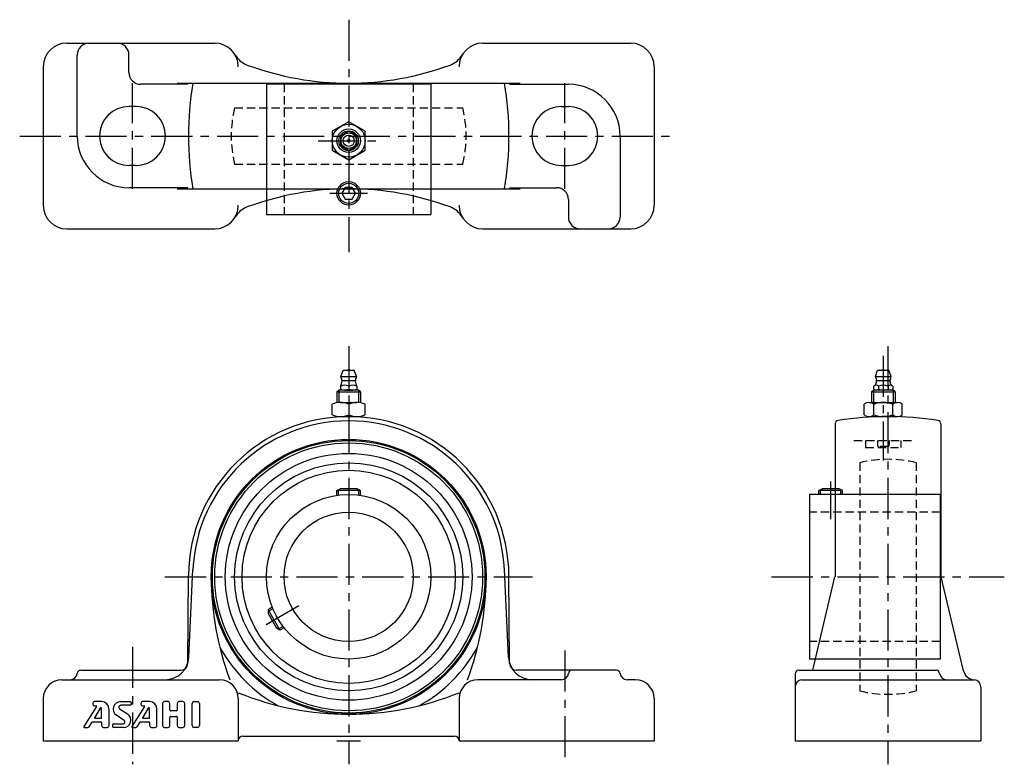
# Model space of a CAD drawing. Extents: x -140 to 279, y -10 to 307.
import ezdxf

# ---------------------------------------------------------------- set-up
doc = ezdxf.new("R2010")
doc.units = 0
doc.header["$LTSCALE"] = 14
doc.linetypes.add('CENTER', pattern=[2, 1.25, -0.25, 0.25, -0.25])
doc.linetypes.add('HIDDEN', pattern=[0.375, 0.25, -0.125])
doc.layers.get('0').update_dxf_attribs({"linetype": 'CONTINUOUS'})
for name, color, linetype in [('1', 3, 'CONTINUOUS'), ('CENTER', 1, 'CENTER'), ('HIDDEN', 3, 'HIDDEN')]:
    doc.layers.add(name, color=color, linetype=linetype)

msp = doc.modelspace()

# ---------------------------------------------------------------- linework, layer by layer
for p, q in [((-120, 296.9), (-57, 296.9)), ((57, 296.9), (120, 296.9)), ((-115.5, 257.4), (-115.5, 291.9)), ((-93.5, 284.4), (-93.5, 291.9)), ((-130, 286.9), (-130, 227.9)), ((130, 286.9), (130, 227.9)), ((-68.5, 279.4), (-88.5, 279.4)), ((-73.04, 279.9), (73.04, 279.9)), ((-35, 279.6), (-35, 224)), ((-35, 279.6), (35, 279.6)), ((35, 279.6), (35, 224)), ((68.5, 279.4), (93.5, 279.4)), ((-90.5, 269.9), (-93.5, 269.9)), ((90.5, 269.9), (93.5, 269.9)), ((-106, 257.4), (-106, 257.4)), ((-78, 257.4), (-78, 257.4)), ((78, 257.4), (78, 257.4)), ((106, 257.4), (106, 257.4)), ((115.5, 257.4), (115.5, 222.9)), ((-90.5, 244.9), (-93.5, 244.9)), ((90.5, 244.9), (93.5, 244.9)), ((-68.5, 235.4), (-93.5, 235.4)), ((-73.04, 234.9), (73.04, 234.9)), ((68.5, 235.4), (88.5, 235.4)), ((93.5, 230.4), (93.5, 222.9)), ((-35, 224), (35, 224)), ((-120, 217.9), (-57, 217.9)), ((57, 217.9), (120, 217.9)), ((-3.3, 155.1), (-2.4, 157.8)), ((-3.3, 155.1), (3.3, 155.1)), ((-2.4, 157.8), (2.4, 157.8)), ((3.3, 155.1), (2.4, 157.8)), ((224.2, 155.1), (225.1, 157.8)), ((224.2, 155.1), (230.8, 155.1)), ((225.1, 157.8), (229.9, 157.8)), ((230.8, 155.1), (229.9, 157.8)), ((-3.5, 150.93), (-3.5, 149.67)), ((-2.8, 153.35), (2.8, 153.35)), ((0, 150.93), (0, 149.67)), ((3.5, 150.93), (3.5, 149.67)), ((223.46, 149.67), (223.46, 150.93)), ((224.7, 153.35), (230.3, 153.35)), ((225.48, 150.93), (225.48, 149.67)), ((229.52, 150.93), (229.52, 149.67)), ((231.54, 150.93), (231.54, 149.67)), ((-5, 148.49), (-4.19, 149.3)), ((-5, 148.49), (-5, 143.86)), ((-5, 148.49), (5, 148.49)), ((-4.19, 149.3), (-4.19, 143.97)), ((4.19, 149.3), (-4.19, 149.3)), ((-1.75, 149.3), (1.75, 149.3)), ((5, 148.49), (4.19, 149.3)), ((4.19, 149.3), (4.19, 143.97)), ((5, 148.49), (5, 143.86)), ((222.5, 148.49), (223.31, 149.3)), ((222.5, 148.49), (222.5, 143.99)), ((222.5, 148.49), (232.5, 148.49)), ((231.69, 149.3), (223.31, 149.3)), ((223.31, 149.3), (223.31, 143.99)), ((230.53, 149.3), (224.47, 149.3)), ((232.5, 148.49), (231.69, 149.3)), ((231.69, 149.3), (231.69, 143.99)), ((232.5, 148.49), (232.5, 143.99)), ((-7.01, 138.78), (-7.01, 143.22)), ((-3.51, 144), (3.51, 144)), ((0, 143.22), (0, 138.78)), ((7.01, 138.78), (7.01, 143.22)), ((219.4, 138.76), (219.4, 143.21)), ((219.4, 138.76), (219.4, 143.21)), ((221.43, 143.99), (233.58, 143.99)), ((223.45, 138.76), (223.45, 143.21)), ((231.55, 138.76), (231.55, 143.21)), ((235.6, 138.76), (235.6, 143.21)), ((-3.51, 138), (3.51, 138)), ((207, 134.87), (207, 69.8)), ((221.43, 137.99), (233.58, 137.99)), ((252, 134.87), (252, 70.31)), ((-5, 106.5), (-3.61, 107.3)), ((5, 106.5), (-5, 106.5)), ((-5, 104.44), (-5, 106.5)), ((-4.3, 104.53), (-4.3, 106.9)), ((3.61, 107.3), (-3.61, 107.3)), ((5, 106.5), (3.61, 107.3)), ((4.3, 104.53), (4.3, 106.9)), ((5, 104.44), (5, 106.5)), ((251.7, 104.8), (196.1, 104.8)), ((196.1, 104.8), (196.1, 34.8)), ((200.1, 106.5), (201.49, 107.3)), ((210.1, 106.5), (200.1, 106.5)), ((200.1, 104.8), (200.1, 106.5)), ((200.8, 104.8), (200.8, 106.9)), ((208.71, 107.3), (201.49, 107.3)), ((210.1, 106.5), (208.71, 107.3)), ((209.4, 104.8), (209.4, 106.9)), ((210.1, 104.8), (210.1, 106.5)), ((251.7, 104.8), (251.7, 34.8)), ((-68.05, 35.53), (-66.28, 72.94)), ((68.05, 35.53), (66.28, 72.94)), ((-68.48, 32.98), (-68.2, 70.31)), ((68.48, 32.98), (68.2, 70.31)), ((197.45, 30), (206.88, 69.8)), ((261.59, 29.83), (252, 70.31)), ((-32.5, 56.81), (-34.28, 55.78)), ((-32.23, 56.16), (-34.28, 54.97)), ((-34.28, 55.78), (-29.28, 47.12)), ((-34.28, 55.78), (-34.28, 54.18)), ((-34.28, 54.18), (-30.67, 47.92)), ((-29.28, 47.12), (-30.67, 47.92)), ((-27.93, 48.71), (-29.98, 47.52)), ((-27.5, 48.15), (-29.28, 47.12)), ((251.7, 34.8), (196.1, 34.8)), ((-114.03, 30), (-71.48, 30)), ((114.03, 30), (71.48, 30)), ((191.5, 30), (250, 30)), ((-122, 26), (-55, 26)), ((90.53, 26), (55, 26)), ((122, 26), (118.5, 26)), ((122, 26), (118.5, 26)), ((190, 28.5), (190, 0)), ((192.87, 26), (266.17, 26)), ((269, 23), (269, 0)), ((-130, 18), (-130, 0)), ((-47, 18), (-47, 0)), ((47, 18), (47, 0)), ((130, 18), (130, 0)), ((-130, 0), (-47, 0)), ((-45, 2), (45, 2)), ((47, 0), (130, 0)), ((190, 0), (269, 0))]:
    msp.add_line(p, q)
for points in [[(0, 263.5), (-7.01, 259.45), (-7.01, 251.35), (0, 247.3), (7.01, 251.35), (7.01, 259.45)], [(-3.5, 253.38), (0, 251.36), (3.5, 253.38), (3.5, 257.42), (0, 259.44), (-3.5, 257.42)], [(-1.44, 235.5), (-2.89, 233), (-1.44, 230.5), (1.44, 230.5), (2.89, 233), (1.44, 235.5)]]:
    msp.add_lwpolyline(points, close=True)
for centre, radius in [((0, 255.4), 7.01), ((0, 255.4), 5), ((0, 255.4), 4.19), ((0, 255.4), 3.3), ((0, 255.4), 2.4), ((0, 255.4), 0.555), ((0, 233), 5), ((0, 233), 4.3), ((0, 69.8), 58.5), ((0, 69.8), 58), ((0, 69.8), 57), ((0, 69.8), 52.5), ((0, 69.8), 48.54), ((0, 69.8), 45.35), ((0, 69.8), 35), ((0, 69.8), 27.5)]:
    msp.add_circle(centre, radius)
for centre, radius, start, end in [((-120, 286.9), 10, 90, 180), ((-110.5, 291.9), 5, 90, 180), ((-98.5, 291.9), 5, 0, 90), ((-57, 286.9), 10, 360, 90), ((57, 286.9), 10, 90, 180), ((120, 286.9), 10, 0, 90), ((-39.73, 296.98), 10, 210.2626, 249.7914), ((39.73, 296.98), 10, 290.2086, 329.7374), ((0, 404.9), 125, 249.7914, 290.2086), ((-88.5, 284.4), 5, 180, 270), ((69.8, 257.4), 138, 170.6164, 189.3836), ((-69.8, 257.4), 138, 350.6164, 9.3836), ((93.5, 257.4), 22, 0, 90), ((-93.5, 257.4), 12.5, 90, 180), ((-90.5, 257.4), 12.5, 360, 90), ((90.5, 257.4), 12.5, 90, 180), ((93.5, 257.4), 12.5, 0, 90), ((-93.5, 257.4), 22, 180, 270), ((-93.5, 257.4), 12.5, 180, 270), ((-90.5, 257.4), 12.5, 270, 360), ((90.5, 257.4), 12.5, 180, 270), ((93.5, 257.4), 12.5, 270, 0), ((0, 109.9), 125, 69.7914, 110.2086), ((88.5, 230.4), 5, 360, 90), ((-120, 227.9), 10, 180, 270), ((-57, 227.9), 10, 270, 360), ((-39.73, 217.82), 10, 110.2086, 149.7374), ((39.73, 217.82), 10, 30.2626, 69.7914), ((57, 227.9), 10, 180, 270), ((120, 227.9), 10, 270, 0), ((98.5, 222.9), 5, 180, 270), ((110.5, 222.9), 5, 270, 0), ((0, 155.1), 3.3, 180, 208.0616), ((0, 156.31), 1.59, 69.555, 110.445), ((0, 155.1), 3.3, 331.9384, 0), ((227.5, 155.1), 3.3, 180, 208.0616), ((227.5, 156.31), 1.59, 69.555, 110.445), ((227.5, 155.1), 3.3, 331.9384, 0), ((-1.75, 146.98), 4.32, 66.1022, 113.8978), ((-8.79, 153.72), 6, 332.3723, 353.8983), ((-3.62, 153.17), 0.8, 353.8983, 28.0616), ((1.75, 146.98), 4.32, 66.1022, 113.8978), ((3.62, 153.17), 0.8, 151.9384, 186.1017), ((8.79, 153.72), 6, 186.1017, 207.6277), ((224.47, 149.74), 1.56, 49.7398, 130.2602), ((218.71, 153.72), 6, 336.1715, 353.8983), ((223.88, 153.17), 0.8, 353.8983, 28.0616), ((227.5, 145.6), 5.7, 69.2291, 110.7709), ((230.53, 149.74), 1.56, 49.7398, 130.2602), ((231.12, 153.17), 0.8, 151.9384, 186.1017), ((236.29, 153.72), 6, 186.1017, 203.8285), ((-1.75, 153.62), 4.32, 246.1022, 293.8978), ((1.75, 153.62), 4.32, 246.1022, 293.8978), ((224.47, 150.86), 1.56, 229.7398, 310.2602), ((227.5, 155), 5.7, 249.2291, 290.7709), ((230.53, 150.86), 1.56, 229.7398, 310.2602), ((-3.51, 135.72), 8.28, 64.9424, 115.0576), ((3.51, 135.72), 8.28, 64.9424, 115.0576), ((3.51, 135.72), 8.28, 64.9424, 90), ((221.43, 140.97), 3.02, 47.8966, 132.1034), ((227.5, 133.07), 10.91, 68.2132, 111.7868), ((233.58, 140.97), 3.02, 47.8966, 132.1034), ((-3.51, 146.28), 8.28, 244.9424, 295.0576), ((3.51, 146.28), 8.28, 244.9424, 295.0576), ((221.43, 141.01), 3.02, 227.8966, 312.1034), ((227.5, 148.9), 10.91, 248.2132, 291.7868), ((233.58, 141.01), 3.02, 227.8966, 312.1034), ((0, 69.8), 68.2, 0.4291, 179.5709), ((0, 69.8), 66.35, 2.7089, 177.2911), ((208.5, 134.87), 1.5, 98.8499, 180), ((229.5, 0), 138, 81.1501, 98.8499), ((250.5, 134.87), 1.5, 0, 81.1501), ((66.5, 69.8), 125, 180, 200.5118), ((-66.5, 69.8), 125, 339.4882, 0), ((0, 69.8), 62.5, 208.625, 241.375), ((0, 69.8), 62.5, 298.625, 331.375), ((-78.04, 36), 10, 270, 357.2911), ((78.04, 36), 10, 182.7089, 270), ((-114.03, 28.5), 1.5, 90, 173.6206), ((-71.48, 33), 3, 270, 359.5709), ((71.48, 33), 3, 180.4291, 270), ((95, 28.5), 1.5, 90, 173.6206), ((114.03, 28.5), 1.5, 6.3794, 90), ((191.5, 28.5), 1.5, 90, 180), ((250, 28.5), 1.5, 6.3225, 90), ((266.46, 30.99), 5, 193.3311, 266.7271), ((-122, 18), 8, 90, 180), ((-118.5, 29), 3, 270, 353.6206), ((-55, 18), 8, 360, 90), ((55, 18), 8, 90, 180), ((90.53, 29), 3, 270, 353.6206), ((118.5, 29), 3, 186.3794, 270), ((122, 18), 8, 0, 90), ((193, 23), 3, 92.1249, 180), ((254.47, 29), 3, 186.3225, 269.9978), ((266, 23), 3, 0, 86.7271), ((0, 136.3), 125, 247.9139, 270), ((0, 136.3), 125, 270, 292.0861), ((-45, 0), 2, 90, 180), ((45, 0), 2, 0, 90)]:
    msp.add_arc(centre, radius, start, end)
at = {"layer": '1'}
for p, q in [((225, 127.8), (225, 125.8)), ((230, 127.8), (230, 125.8)), ((-107.31, 14.6), (-112.69, 6.15)), ((-108.89, 15.89), (-108.89, 15.64)), ((-105.72, 13.86), (-108.14, 9.84)), ((-105.14, 16.67), (-108.11, 16.67)), ((-108.11, 14.85), (-107.44, 14.85)), ((-105.14, 9.91), (-105.14, 13.7)), ((-101.99, 6.46), (-101.99, 13.53)), ((-97.48, 13.66), (-94.13, 11.43)), ((-97.11, 16.67), (-92.88, 16.67)), ((-92.88, 15.1), (-97.04, 15.1)), ((-92.57, 16.36), (-92.57, 15.41)), ((-86.88, 14.6), (-92.26, 6.15)), ((-88.46, 15.88), (-88.46, 15.63)), ((-85.29, 13.86), (-87.71, 9.84)), ((-84.71, 16.67), (-87.68, 16.67)), ((-87.68, 14.85), (-87.01, 14.85)), ((-84.71, 9.91), (-84.71, 13.7)), ((-81.57, 6.46), (-81.57, 13.53)), ((-79.21, 15.88), (-79.21, 6.46)), ((-76.85, 16.67), (-78.42, 16.67)), ((-76.07, 13.06), (-76.07, 15.88)), ((-73.24, 12.74), (-75.75, 12.74)), ((-72.92, 15.88), (-72.92, 13.06)), ((-70.57, 16.67), (-72.14, 16.67)), ((-69.78, 6.46), (-69.78, 15.88)), ((-66.64, 6.46), (-66.64, 15.88)), ((-65.85, 16.67), (-64.28, 16.67)), ((-63.49, 15.88), (-63.49, 6.46)), ((-108, 9.6), (-105.45, 9.6)), ((-95.51, 8.68), (-98.86, 10.91)), ((-87.57, 9.6), (-85.02, 9.6)), ((-76.07, 6.46), (-76.07, 10.07)), ((-75.75, 10.38), (-73.24, 10.38)), ((-72.92, 10.07), (-72.92, 6.46)), ((-112.42, 5.67), (-111.06, 5.67)), ((-110.4, 6.02), (-109.11, 7.96)), ((-108.98, 8.03), (-105.45, 8.03)), ((-105.14, 7.71), (-105.14, 6.46)), ((-104.35, 5.67), (-102.78, 5.67)), ((-100.42, 5.98), (-100.42, 6.93)), ((-100.11, 7.24), (-95.95, 7.24)), ((-95.87, 5.67), (-100.11, 5.67)), ((-91.99, 5.67), (-90.63, 5.67)), ((-89.98, 6.02), (-88.68, 7.96)), ((-88.55, 8.03), (-85.02, 8.03)), ((-84.71, 7.71), (-84.71, 6.46)), ((-83.92, 5.67), (-82.35, 5.67)), ((-78.42, 5.67), (-76.85, 5.67)), ((-72.14, 5.67), (-70.57, 5.67)), ((-64.28, 5.67), (-65.85, 5.67))]:
    msp.add_line(p, q, dxfattribs=at)
for centre, radius, start, end in [((-108.11, 15.88), 0.786, 90, 180), ((-108.11, 15.63), 0.786, 180, 270), ((-107.44, 14.69), 0.157, 327.5288, 90), ((-105.45, 13.7), 0.314, 0, 149.0362), ((-105.14, 13.53), 3.14, 0, 90), ((-97.11, 13.53), 3.14, 90, 236.3099), ((-97.04, 14.31), 0.786, 90, 236.3099), ((-92.88, 16.36), 0.314, 0, 90), ((-92.88, 15.41), 0.314, 270, 0), ((-87.68, 15.88), 0.786, 90, 180), ((-87.68, 15.63), 0.786, 180, 270), ((-87.01, 14.69), 0.157, 327.5288, 90), ((-85.02, 13.7), 0.314, 0, 149.0362), ((-84.71, 13.53), 3.14, 0, 90), ((-78.42, 15.88), 0.786, 90, 180), ((-76.85, 15.88), 0.786, 0, 90), ((-75.75, 13.06), 0.314, 180, 270), ((-73.24, 13.06), 0.314, 270, 0), ((-72.14, 15.88), 0.786, 90, 180), ((-70.57, 15.88), 0.786, 0, 90), ((-65.85, 15.88), 0.786, 90, 180), ((-64.28, 15.88), 0.786, 0, 90), ((-108, 9.76), 0.157, 149.0362, 270), ((-105.45, 9.91), 0.314, 270, 0), ((-95.95, 8.03), 0.786, 270, 56.3099), ((-95.87, 8.81), 3.14, 270, 56.3099), ((-87.57, 9.76), 0.157, 149.0362, 270), ((-85.02, 9.91), 0.314, 270, 0), ((-75.75, 10.07), 0.314, 90, 180), ((-73.24, 10.07), 0.314, 0, 90), ((-112.42, 5.98), 0.314, 147.5288, 270), ((-111.06, 6.45), 0.786, 270, 326.3099), ((-108.98, 7.87), 0.157, 90, 146.3099), ((-105.45, 7.71), 0.314, 0, 90), ((-104.35, 6.46), 0.786, 180, 270), ((-102.78, 6.46), 0.786, 270, 0), ((-100.11, 6.93), 0.314, 90, 180), ((-100.11, 5.98), 0.314, 180, 270), ((-91.99, 5.98), 0.314, 147.5288, 270), ((-90.63, 6.46), 0.786, 270, 326.3099), ((-88.55, 7.87), 0.157, 90, 146.3099), ((-85.02, 7.71), 0.314, 0, 90), ((-83.92, 6.46), 0.786, 180, 270), ((-82.35, 6.46), 0.786, 270, 0), ((-78.42, 6.46), 0.786, 180, 270), ((-76.85, 6.46), 0.786, 270, 0), ((-72.14, 6.46), 0.786, 180, 270), ((-70.57, 6.46), 0.786, 270, 0), ((-65.85, 6.46), 0.786, 180, 270), ((-64.28, 6.46), 0.786, 270, 0)]:
    msp.add_arc(centre, radius, start, end, dxfattribs=at)
at = {"layer": 'CENTER'}
for p, q in [((0, 306.9), (0, 207.9)), ((-92, 234.9), (-92, 279.9)), ((92, 234.9), (92, 279.9)), ((-140, 257.4), (140, 257.4)), ((-13.01, 255.4), (13.01, 255.4)), ((-8, 233), (8, 233)), ((0, 167.9), (0, -10)), ((229.5, 167.9), (229.5, -10)), ((227.5, 163.9), (227.5, 119.3)), ((205.1, 110.3), (205.1, 94.3)), ((-78.2, 69.8), (78.2, 69.8)), ((180, 69.8), (279, 69.8)), ((-35.07, 49.55), (-21.22, 57.55)), ((-92, 40), (-92, -10)), ((92, 38.48), (92, -10)), ((-5, 0), (5, 0))]:
    msp.add_line(p, q, dxfattribs=at)
at = {"layer": 'HIDDEN'}
for p, q in [((-27.5, 279.6), (-27.5, 224)), ((27.5, 279.6), (27.5, 224)), ((-48.54, 269.4), (48.54, 269.4)), ((-48.54, 245.4), (48.54, 245.4)), ((215, 127.8), (240, 127.8)), ((220, 127.8), (220, 124.8)), ((235, 127.8), (235, 124.8)), ((220, 124.8), (235, 124.8)), ((229.5, 125.3), (225.5, 125.3)), ((217.5, 118.34), (217.5, 21.26)), ((241.5, 118.34), (241.5, 21.26)), ((251.7, 97.3), (196.1, 97.3)), ((251.7, 42.3), (196.1, 42.3))]:
    msp.add_line(p, q, dxfattribs=at)
for centre, radius, start, end in [((0, 257.4), 50, 166.1135, 193.8865), ((0, 257.4), 50, 346.1135, 13.8865), ((225.5, 125.8), 0.5, 180, 270), ((229.5, 125.8), 0.5, 270, 0), ((229.5, 69.8), 50, 76.1135, 103.8865), ((229.5, 69.8), 50, 256.1135, 283.8865)]:
    msp.add_arc(centre, radius, start, end, dxfattribs=at)

doc.saveas('drawing.dxf')
